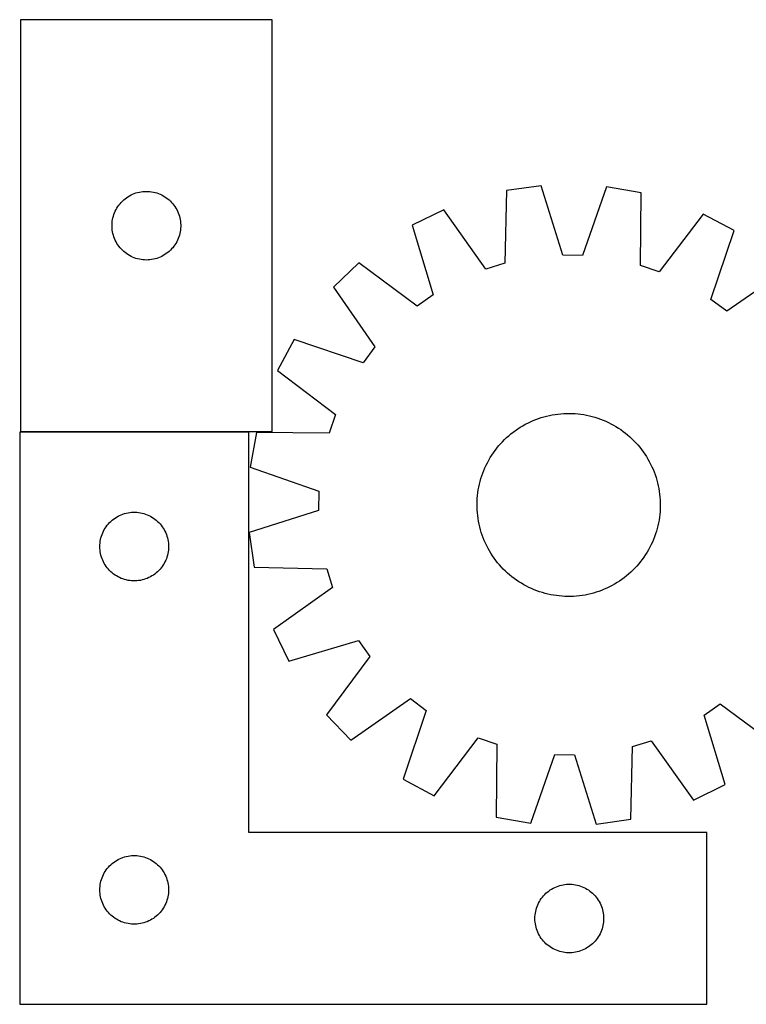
# Model space of a CAD drawing. Header units: millimetres. Extents: x 7 to 1492, y 7 to 445.
# Tile 1 of 6: x 7 to 324, y 14 to 445. Entities that reach past the tile are written whole.
import ezdxf

# ---------------------------------------------------------------- set-up
doc = ezdxf.new("R2010")
doc.units = ezdxf.units.MM
doc.layers.add('COMMON', color=5, linetype='CONTINUOUS', true_color=0x0000ff)
doc.layers.add('CUT', color=7, linetype='CONTINUOUS', true_color=0x000000)

msp = doc.modelspace()

# ---------------------------------------------------------------- linework, layer by layer
at = {"layer": 'COMMON'}
msp.add_line((6.839292, 264.419349), (106.522033, 264.419349), dxfattribs=at)
at = {"layer": 'CUT'}
for p, q in [((116.839292, 444.51935), (6.839292, 444.51935)), ((6.839292, 444.51935), (6.839292, 264.51935)), ((116.839292, 264.51935), (116.839292, 444.51935)), ((234.267435, 371.99403), (219.033224, 369.837794)), ((243.751563, 341.678587), (234.267435, 371.99403)), ((262.80241, 371.523886), (252.324743, 341.537335)), ((277.957319, 368.866958), (262.80241, 371.523886)), ((51.37013, 365.261633), (51.937011, 365.786329)), ((51.937011, 365.786329), (52.53015, 366.281147)), ((52.53015, 366.281147), (53.147976, 366.744775)), ((53.147976, 366.744775), (53.78885, 367.175984)), ((53.78885, 367.175984), (54.451071, 367.573629)), ((54.451071, 367.573629), (55.132886, 367.936656)), ((55.132886, 367.936656), (55.832484, 368.264104)), ((55.832484, 368.264104), (56.548011, 368.555102)), ((56.548011, 368.555102), (57.27757, 368.808881)), ((57.27757, 368.808881), (58.019226, 369.024766)), ((58.019226, 369.024766), (58.771011, 369.202185)), ((58.771011, 369.202185), (59.530934, 369.340669)), ((59.530934, 369.340669), (60.296977, 369.439848)), ((60.296977, 369.439848), (61.067111, 369.499461)), ((61.067111, 369.499461), (61.839292, 369.51935)), ((61.839292, 369.51935), (62.611474, 369.499461)), ((62.611474, 369.499461), (63.381607, 369.439848)), ((63.381607, 369.439848), (64.147651, 369.340669)), ((64.147651, 369.340669), (64.907573, 369.202185)), ((64.907573, 369.202185), (65.659359, 369.024766)), ((65.659359, 369.024766), (66.401015, 368.808881)), ((66.401015, 368.808881), (67.130574, 368.555102)), ((67.130574, 368.555102), (67.846101, 368.264104)), ((67.846101, 368.264104), (68.545699, 367.936656)), ((68.545699, 367.936656), (69.227513, 367.573629)), ((69.227513, 367.573629), (69.889735, 367.175984)), ((69.889735, 367.175984), (70.530609, 366.744775)), ((70.530609, 366.744775), (71.148435, 366.281147)), ((71.148435, 366.281147), (71.741574, 365.786329)), ((71.741574, 365.786329), (72.308455, 365.261633)), ((219.033224, 369.837794), (218.334725, 338.081112)), ((277.609274, 337.104502), (277.957319, 368.866958)), ((48.253759, 360.878066), (48.59911, 361.569001)), ((48.59911, 361.569001), (48.979573, 362.241242)), ((48.979573, 362.241242), (49.394137, 362.893006)), ((49.394137, 362.893006), (49.841704, 363.522564)), ((49.841704, 363.522564), (50.321086, 364.128248)), ((50.321086, 364.128248), (50.831012, 364.70845)), ((50.831012, 364.70845), (51.37013, 365.261633)), ((72.308455, 365.261633), (72.847573, 364.70845)), ((72.847573, 364.70845), (73.357499, 364.128248)), ((73.357499, 364.128248), (73.836881, 363.522564)), ((73.836881, 363.522564), (74.284448, 362.893006)), ((74.284448, 362.893006), (74.699012, 362.241242)), ((74.699012, 362.241242), (75.079474, 361.569001)), ((75.079474, 361.569001), (75.424826, 360.878066)), ((191.749568, 361.467135), (177.927285, 354.708803)), ((210.137497, 335.566192), (191.749568, 361.467135)), ((46.963452, 356.445325), (47.082323, 357.208562)), ((47.082323, 357.208562), (47.240327, 357.964666)), ((47.240327, 357.964666), (47.437044, 358.711635)), ((47.437044, 358.711635), (47.671954, 359.447486)), ((47.671954, 359.447486), (47.944433, 360.170269)), ((47.944433, 360.170269), (48.253759, 360.878066)), ((75.424826, 360.878066), (75.734152, 360.170269)), ((75.734152, 360.170269), (76.006631, 359.447486)), ((76.006631, 359.447486), (76.241541, 358.711635)), ((76.241541, 358.711635), (76.438258, 357.964666)), ((76.438258, 357.964666), (76.596262, 357.208562)), ((76.596262, 357.208562), (76.715133, 356.445325)), ((304.950411, 359.602033), (285.719204, 334.320905)), ((318.54255, 352.392019), (304.950411, 359.602033)), ((46.844265, 354.905569), (46.88403, 355.676982)), ((46.844265, 354.133131), (46.844265, 354.905569)), ((46.88403, 353.361718), (46.844265, 354.133131)), ((46.88403, 355.676982), (46.963452, 356.445325)), ((46.963452, 352.593375), (46.88403, 353.361718)), ((76.715133, 356.445325), (76.794555, 355.676982)), ((76.794555, 353.361718), (76.715133, 352.593375)), ((76.794555, 355.676982), (76.834319, 354.905569)), ((76.834319, 354.133131), (76.794555, 353.361718)), ((76.834319, 354.905569), (76.834319, 354.133131)), ((177.927285, 354.708803), (187.076328, 324.290555)), ((47.082323, 351.830139), (46.963452, 352.593375)), ((47.240327, 351.074034), (47.082323, 351.830139)), ((47.437044, 350.327066), (47.240327, 351.074034)), ((47.671954, 349.591214), (47.437044, 350.327066)), ((47.944433, 348.868432), (47.671954, 349.591214)), ((48.253759, 348.160634), (47.944433, 348.868432)), ((75.734152, 348.868432), (75.424826, 348.160634)), ((76.006631, 349.591214), (75.734152, 348.868432)), ((76.241541, 350.327066), (76.006631, 349.591214)), ((76.438258, 351.074034), (76.241541, 350.327066)), ((76.596262, 351.830139), (76.438258, 351.074034)), ((76.715133, 352.593375), (76.596262, 351.830139)), ((308.396401, 322.29168), (318.54255, 352.392019)), ((48.59911, 347.469699), (48.253759, 348.160634)), ((48.979573, 346.797458), (48.59911, 347.469699)), ((49.394137, 346.145694), (48.979573, 346.797458)), ((49.841704, 345.516136), (49.394137, 346.145694)), ((50.321086, 344.910452), (49.841704, 345.516136)), ((50.831012, 344.33025), (50.321086, 344.910452)), ((51.37013, 343.777067), (50.831012, 344.33025)), ((72.847573, 344.33025), (72.308455, 343.777067)), ((73.357499, 344.910452), (72.847573, 344.33025)), ((73.836881, 345.516136), (73.357499, 344.910452)), ((74.284448, 346.145694), (73.836881, 345.516136)), ((74.699012, 346.797458), (74.284448, 346.145694)), ((75.079474, 347.469699), (74.699012, 346.797458)), ((75.424826, 348.160634), (75.079474, 347.469699)), ((51.937011, 343.252371), (51.37013, 343.777067)), ((52.53015, 342.757553), (51.937011, 343.252371)), ((53.147976, 342.293925), (52.53015, 342.757553)), ((53.78885, 341.862717), (53.147976, 342.293925)), ((54.451071, 341.465072), (53.78885, 341.862717)), ((55.132886, 341.102044), (54.451071, 341.465072)), ((55.832484, 340.774597), (55.132886, 341.102044)), ((56.548011, 340.483598), (55.832484, 340.774597)), ((57.27757, 340.229819), (56.548011, 340.483598)), ((58.019226, 340.013934), (57.27757, 340.229819)), ((58.771011, 339.836515), (58.019226, 340.013934)), ((65.659359, 340.013934), (64.907573, 339.836515)), ((66.401015, 340.229819), (65.659359, 340.013934)), ((67.130574, 340.483598), (66.401015, 340.229819)), ((67.846101, 340.774597), (67.130574, 340.483598)), ((68.545699, 341.102044), (67.846101, 340.774597)), ((69.227513, 341.465072), (68.545699, 341.102044)), ((69.889735, 341.862717), (69.227513, 341.465072)), ((70.530609, 342.293925), (69.889735, 341.862717)), ((71.148435, 342.757553), (70.530609, 342.293925)), ((71.741574, 343.252371), (71.148435, 342.757553)), ((72.308455, 343.777067), (71.741574, 343.252371)), ((252.324743, 341.537335), (243.751563, 341.678587)), ((59.530934, 339.698032), (58.771011, 339.836515)), ((60.296977, 339.598852), (59.530934, 339.698032)), ((61.067111, 339.539239), (60.296977, 339.598852)), ((61.839292, 339.51935), (61.067111, 339.539239)), ((62.611474, 339.539239), (61.839292, 339.51935)), ((63.381607, 339.598852), (62.611474, 339.539239)), ((64.147651, 339.698032), (63.381607, 339.598852)), ((64.907573, 339.836515), (64.147651, 339.698032)), ((154.565662, 338.316719), (143.50833, 327.617843)), ((180.057453, 319.365642), (154.565662, 338.316719)), ((218.334725, 338.081112), (210.137497, 335.566192)), ((285.719204, 334.320905), (277.609274, 337.104502)), ((341.351486, 335.239228), (315.249223, 317.138216)), ((143.50833, 327.617843), (161.609342, 301.51558)), ((187.076328, 324.290555), (180.057453, 319.365642)), ((315.249223, 317.138216), (308.396401, 322.29168)), ((126.355538, 304.808907), (119.145525, 291.216768)), ((156.455877, 294.662758), (126.355538, 304.808907)), ((161.609342, 301.51558), (156.455877, 294.662758)), ((119.145525, 291.216768), (144.426653, 271.985561)), ((144.426653, 271.985561), (141.643056, 263.875631)), ((235.412498, 271.013479), (236.62736, 271.334597)), ((236.62736, 271.334597), (237.851709, 271.617397)), ((237.851709, 271.617397), (239.084337, 271.8616)), ((239.084337, 271.8616), (240.324028, 272.066964)), ((240.324028, 272.066964), (241.569557, 272.233288)), ((241.569557, 272.233288), (242.819696, 272.360407)), ((242.819696, 272.360407), (244.073211, 272.448194)), ((244.073211, 272.448194), (245.328865, 272.496565)), ((245.328865, 272.496565), (246.585419, 272.505471)), ((246.585419, 272.505471), (247.841633, 272.474903)), ((247.841633, 272.474903), (249.096266, 272.404892)), ((249.096266, 272.404892), (250.348081, 272.295506)), ((250.348081, 272.295506), (251.595843, 272.146854)), ((251.595843, 272.146854), (252.83832, 271.959081)), ((252.83832, 271.959081), (254.074285, 271.732375)), ((254.074285, 271.732375), (255.30252, 271.466957)), ((255.30252, 271.466957), (256.521812, 271.163091)), ((256.521812, 271.163091), (257.730957, 270.821076)), ((225.099465, 266.463582), (226.1765, 267.110886)), ((226.1765, 267.110886), (227.273336, 267.72404)), ((227.273336, 267.72404), (228.388891, 268.302438)), ((228.388891, 268.302438), (229.522063, 268.845511)), ((229.522063, 268.845511), (230.671734, 269.352722)), ((230.671734, 269.352722), (231.83677, 269.823571)), ((231.83677, 269.823571), (233.01602, 270.257593)), ((233.01602, 270.257593), (234.208322, 270.654359)), ((234.208322, 270.654359), (235.412498, 271.013479)), ((257.730957, 270.821076), (258.928763, 270.44125)), ((258.928763, 270.44125), (260.114047, 270.023987)), ((260.114047, 270.023987), (261.28564, 269.569699)), ((261.28564, 269.569699), (262.442385, 269.078834)), ((262.442385, 269.078834), (263.58314, 268.551878)), ((263.58314, 268.551878), (264.706781, 267.98935)), ((264.706781, 267.98935), (265.812198, 267.391804)), ((265.812198, 267.391804), (266.8983, 266.759832)), ((266.8983, 266.759832), (267.964016, 266.094056)), ((106.522033, 264.319349), (6.522033, 264.319349)), ((6.522033, 264.319349), (6.522033, 14.319349)), ((6.839292, 264.51935), (116.839292, 264.51935)), ((106.522033, 89.319349), (106.522033, 264.319349)), ((109.8806, 264.223676), (107.223672, 249.068767)), ((141.643056, 263.875631), (109.8806, 264.223676)), ((219.111096, 261.900664), (220.047761, 262.738318)), ((220.047761, 262.738318), (221.010275, 263.546137)), ((221.010275, 263.546137), (221.997689, 264.323325)), ((221.997689, 264.323325), (223.009028, 265.069114)), ((223.009028, 265.069114), (224.043293, 265.782768)), ((224.043293, 265.782768), (225.099465, 266.463582)), ((267.964016, 266.094056), (269.008293, 265.395134)), ((269.008293, 265.395134), (270.030101, 264.663755)), ((270.030101, 264.663755), (271.028432, 263.900642)), ((271.028432, 263.900642), (272.0023, 263.106546)), ((272.0023, 263.106546), (272.950744, 262.282253)), ((214.846916, 257.294789), (215.641012, 258.268657)), ((215.641012, 258.268657), (216.465305, 259.217101)), ((216.465305, 259.217101), (217.318983, 260.139186)), ((217.318983, 260.139186), (218.201204, 261.034001)), ((218.201204, 261.034001), (219.111096, 261.900664)), ((272.950744, 262.282253), (273.872829, 261.428574)), ((273.872829, 261.428574), (274.767644, 260.546354)), ((274.767644, 260.546354), (275.634307, 259.636462)), ((275.634307, 259.636462), (276.471961, 258.699797)), ((276.471961, 258.699797), (277.279781, 257.737282)), ((211.987726, 253.164657), (212.653501, 254.230373)), ((212.653501, 254.230373), (213.352424, 255.27465)), ((213.352424, 255.27465), (214.083802, 256.296458)), ((214.083802, 256.296458), (214.846916, 257.294789)), ((277.279781, 257.737282), (278.056968, 256.749868)), ((278.056968, 256.749868), (278.802757, 255.73853)), ((278.802757, 255.73853), (279.516411, 254.704264)), ((279.516411, 254.704264), (280.197226, 253.648093)), ((209.668723, 248.708742), (210.19568, 249.849497)), ((210.19568, 249.849497), (210.758208, 250.973138)), ((210.758208, 250.973138), (211.355753, 252.078555)), ((211.355753, 252.078555), (211.987726, 253.164657)), ((280.197226, 253.648093), (280.844529, 252.571057)), ((280.844529, 252.571057), (281.457683, 251.474221)), ((281.457683, 251.474221), (282.036081, 250.358667)), ((282.036081, 250.358667), (282.579154, 249.225495)), ((107.223672, 249.068767), (137.210223, 238.5911)), ((208.306308, 245.19512), (208.723571, 246.380404)), ((208.723571, 246.380404), (209.177859, 247.551997)), ((209.177859, 247.551997), (209.668723, 248.708742)), ((282.579154, 249.225495), (283.086365, 248.075824)), ((283.086365, 248.075824), (283.557214, 246.910788)), ((283.557214, 246.910788), (283.991236, 245.731537)), ((283.991236, 245.731537), (284.388002, 244.539236)), ((207.015183, 240.340642), (207.2806, 241.568877)), ((207.2806, 241.568877), (207.584466, 242.788169)), ((207.584466, 242.788169), (207.926482, 243.997314)), ((207.926482, 243.997314), (208.306308, 245.19512)), ((284.388002, 244.539236), (284.747122, 243.33506)), ((284.747122, 243.33506), (285.06824, 242.120198)), ((285.06824, 242.120198), (285.35104, 240.895848)), ((137.210223, 238.5911), (137.068971, 230.01792)), ((206.342666, 235.362623), (206.452052, 236.614438)), ((206.452052, 236.614438), (206.600704, 237.8622)), ((206.600704, 237.8622), (206.788476, 239.104677)), ((206.788476, 239.104677), (207.015183, 240.340642)), ((285.35104, 240.895848), (285.595243, 239.66322)), ((285.595243, 239.66322), (285.800608, 238.42353)), ((285.800608, 238.42353), (285.966931, 237.178001)), ((285.966931, 237.178001), (286.09405, 235.927862)), ((206.242087, 232.851776), (206.272655, 234.107989)), ((206.250993, 231.595222), (206.242087, 232.851776)), ((206.272655, 234.107989), (206.342666, 235.362623)), ((286.09405, 235.927862), (286.181838, 234.674347)), ((286.181838, 234.674347), (286.230208, 233.418693)), ((286.230208, 233.418693), (286.239114, 232.162139)), ((50.163317, 227.904883), (50.871114, 228.214209)), ((50.871114, 228.214209), (51.593897, 228.486688)), ((51.593897, 228.486688), (52.329748, 228.721597)), ((52.329748, 228.721597), (53.076717, 228.918315)), ((53.076717, 228.918315), (53.832821, 229.076318)), ((53.832821, 229.076318), (54.596057, 229.195189)), ((54.596057, 229.195189), (55.364401, 229.274612)), ((55.364401, 229.274612), (56.135814, 229.314376)), ((56.135814, 229.314376), (56.908252, 229.314376)), ((56.908252, 229.314376), (57.679665, 229.274612)), ((57.679665, 229.274612), (58.448008, 229.195189)), ((58.448008, 229.195189), (59.211244, 229.076318)), ((59.211244, 229.076318), (59.967349, 228.918315)), ((59.967349, 228.918315), (60.714317, 228.721597)), ((60.714317, 228.721597), (61.450169, 228.486688)), ((61.450169, 228.486688), (62.172951, 228.214209)), ((62.172951, 228.214209), (62.880749, 227.904883)), ((137.068971, 230.01792), (106.753528, 220.533792)), ((206.299363, 230.339568), (206.250993, 231.595222)), ((206.387151, 229.086053), (206.299363, 230.339568)), ((206.51427, 227.835914), (206.387151, 229.086053)), ((286.029149, 228.399476), (285.880497, 227.151715)), ((286.138535, 229.651292), (286.029149, 228.399476)), ((286.208546, 230.905925), (286.138535, 229.651292)), ((286.239114, 232.162139), (286.208546, 230.905925)), ((44.760236, 223.628491), (45.255054, 224.221631)), ((45.255054, 224.221631), (45.77975, 224.788511)), ((45.77975, 224.788511), (46.332933, 225.32763)), ((46.332933, 225.32763), (46.913135, 225.837556)), ((46.913135, 225.837556), (47.518819, 226.316938)), ((47.518819, 226.316938), (48.148377, 226.764504)), ((48.148377, 226.764504), (48.800141, 227.179069)), ((48.800141, 227.179069), (49.472382, 227.559531)), ((49.472382, 227.559531), (50.163317, 227.904883)), ((62.880749, 227.904883), (63.571684, 227.559531)), ((63.571684, 227.559531), (64.243925, 227.179069)), ((64.243925, 227.179069), (64.895689, 226.764504)), ((64.895689, 226.764504), (65.525247, 226.316938)), ((65.525247, 226.316938), (66.13093, 225.837556)), ((66.13093, 225.837556), (66.711133, 225.32763)), ((66.711133, 225.32763), (67.264316, 224.788511)), ((67.264316, 224.788511), (67.789012, 224.221631)), ((67.789012, 224.221631), (68.28383, 223.628491)), ((206.680593, 226.590385), (206.51427, 227.835914)), ((206.885958, 225.350694), (206.680593, 226.590385)), ((207.130161, 224.118066), (206.885958, 225.350694)), ((207.412961, 222.893717), (207.130161, 224.118066)), ((285.466018, 224.673272), (285.200601, 223.445038)), ((285.692725, 225.909238), (285.466018, 224.673272)), ((285.880497, 227.151715), (285.692725, 225.909238)), ((42.232502, 218.881072), (42.486281, 219.61063)), ((42.486281, 219.61063), (42.777279, 220.326158)), ((42.777279, 220.326158), (43.104727, 221.025756)), ((43.104727, 221.025756), (43.467754, 221.70757)), ((43.467754, 221.70757), (43.865399, 222.369792)), ((43.865399, 222.369792), (44.296608, 223.010666)), ((44.296608, 223.010666), (44.760236, 223.628491)), ((68.28383, 223.628491), (68.747458, 223.010666)), ((68.747458, 223.010666), (69.178666, 222.369792)), ((69.178666, 222.369792), (69.576311, 221.70757)), ((69.576311, 221.70757), (69.939339, 221.025756)), ((69.939339, 221.025756), (70.266786, 220.326158)), ((70.266786, 220.326158), (70.557785, 219.61063)), ((70.557785, 219.61063), (70.811564, 218.881072)), ((106.753528, 220.533792), (108.909764, 205.299581)), ((207.734079, 221.678855), (207.412961, 222.893717)), ((208.093198, 220.474679), (207.734079, 221.678855)), ((208.489965, 219.282377), (208.093198, 220.474679)), ((284.174893, 219.818795), (283.75763, 218.633511)), ((284.554719, 221.016601), (284.174893, 219.818795)), ((284.896734, 222.225746), (284.554719, 221.016601)), ((285.200601, 223.445038), (284.896734, 222.225746)), ((41.541921, 215.09153), (41.601535, 215.861664)), ((41.601535, 215.861664), (41.700714, 216.627708)), ((41.700714, 216.627708), (41.839198, 217.38763)), ((41.839198, 217.38763), (42.016617, 218.139416)), ((42.016617, 218.139416), (42.232502, 218.881072)), ((70.811564, 218.881072), (71.027449, 218.139416)), ((71.027449, 218.139416), (71.204868, 217.38763)), ((71.204868, 217.38763), (71.343351, 216.627708)), ((71.343351, 216.627708), (71.442531, 215.861664)), ((71.442531, 215.861664), (71.502144, 215.09153)), ((208.923987, 218.103127), (208.489965, 219.282377)), ((209.394835, 216.938091), (208.923987, 218.103127)), ((209.902046, 215.78842), (209.394835, 216.938091)), ((210.445119, 214.655248), (209.902046, 215.78842)), ((282.285521, 215.164417), (281.722993, 214.040776)), ((282.812477, 216.305173), (282.285521, 215.164417)), ((283.303342, 217.461918), (282.812477, 216.305173)), ((283.75763, 218.633511), (283.303342, 217.461918)), ((41.522033, 214.319349), (41.541921, 215.09153)), ((41.541921, 213.547168), (41.522033, 214.319349)), ((41.601535, 212.777034), (41.541921, 213.547168)), ((41.700714, 212.01099), (41.601535, 212.777034)), ((41.839198, 211.251068), (41.700714, 212.01099)), ((42.016617, 210.499282), (41.839198, 211.251068)), ((71.204868, 211.251068), (71.027449, 210.499282)), ((71.343351, 212.01099), (71.204868, 211.251068)), ((71.442531, 212.777034), (71.343351, 212.01099)), ((71.502144, 213.547168), (71.442531, 212.777034)), ((71.502144, 215.09153), (71.522033, 214.319349)), ((71.522033, 214.319349), (71.502144, 213.547168)), ((211.023518, 213.539693), (210.445119, 214.655248)), ((211.636672, 212.442857), (211.023518, 213.539693)), ((212.283975, 211.365822), (211.636672, 212.442857)), ((212.96479, 210.30965), (212.283975, 211.365822)), ((280.493475, 211.849257), (279.827699, 210.783542)), ((281.125448, 212.93536), (280.493475, 211.849257)), ((281.722993, 214.040776), (281.125448, 212.93536)), ((42.232502, 209.757627), (42.016617, 210.499282)), ((42.486281, 209.028068), (42.232502, 209.757627)), ((42.777279, 208.312541), (42.486281, 209.028068)), ((43.104727, 207.612942), (42.777279, 208.312541)), ((43.467754, 206.931128), (43.104727, 207.612942)), ((43.865399, 206.268906), (43.467754, 206.931128)), ((69.576311, 206.931128), (69.178666, 206.268906)), ((69.939339, 207.612942), (69.576311, 206.931128)), ((70.266786, 208.312541), (69.939339, 207.612942)), ((70.557785, 209.028068), (70.266786, 208.312541)), ((70.811564, 209.757627), (70.557785, 209.028068)), ((71.027449, 210.499282), (70.811564, 209.757627)), ((213.678444, 209.275385), (212.96479, 210.30965)), ((214.424233, 208.264046), (213.678444, 209.275385)), ((215.20142, 207.276632), (214.424233, 208.264046)), ((216.00924, 206.314118), (215.20142, 207.276632)), ((276.840189, 206.745258), (276.015896, 205.796813)), ((277.634285, 207.719126), (276.840189, 206.745258)), ((278.397398, 208.717457), (277.634285, 207.719126)), ((279.128777, 209.739265), (278.397398, 208.717457)), ((279.827699, 210.783542), (279.128777, 209.739265)), ((44.296608, 205.628033), (43.865399, 206.268906)), ((44.760236, 205.010207), (44.296608, 205.628033)), ((45.255054, 204.417067), (44.760236, 205.010207)), ((45.77975, 203.850187), (45.255054, 204.417067)), ((46.332933, 203.311069), (45.77975, 203.850187)), ((46.913135, 202.801142), (46.332933, 203.311069)), ((47.518819, 202.32176), (46.913135, 202.801142)), ((48.148377, 201.874194), (47.518819, 202.32176)), ((65.525247, 202.32176), (64.895689, 201.874194)), ((66.13093, 202.801142), (65.525247, 202.32176)), ((66.711133, 203.311069), (66.13093, 202.801142)), ((67.264316, 203.850187), (66.711133, 203.311069)), ((67.789012, 204.417067), (67.264316, 203.850187)), ((68.28383, 205.010207), (67.789012, 204.417067)), ((68.747458, 205.628033), (68.28383, 205.010207)), ((69.178666, 206.268906), (68.747458, 205.628033)), ((108.909764, 205.299581), (140.666446, 204.601082)), ((140.666446, 204.601082), (143.181366, 196.403853)), ((216.846894, 205.377452), (216.00924, 206.314118)), ((217.713557, 204.467561), (216.846894, 205.377452)), ((218.608372, 203.58534), (217.713557, 204.467561)), ((219.530456, 202.731662), (218.608372, 203.58534)), ((220.478901, 201.907368), (219.530456, 202.731662)), ((272.43344, 202.275597), (271.470925, 201.467777)), ((273.370105, 203.113251), (272.43344, 202.275597)), ((274.279997, 203.979913), (273.370105, 203.113251)), ((275.162217, 204.874729), (274.279997, 203.979913)), ((276.015896, 205.796813), (275.162217, 204.874729)), ((48.800141, 201.45963), (48.148377, 201.874194)), ((49.472382, 201.079167), (48.800141, 201.45963)), ((50.163317, 200.733815), (49.472382, 201.079167)), ((50.871114, 200.42449), (50.163317, 200.733815)), ((51.593897, 200.152011), (50.871114, 200.42449)), ((52.329748, 199.917101), (51.593897, 200.152011)), ((53.076717, 199.720384), (52.329748, 199.917101)), ((53.832821, 199.56238), (53.076717, 199.720384)), ((54.596057, 199.443509), (53.832821, 199.56238)), ((55.364401, 199.364086), (54.596057, 199.443509)), ((56.135814, 199.324322), (55.364401, 199.364086)), ((56.908252, 199.324322), (56.135814, 199.324322)), ((57.679665, 199.364086), (56.908252, 199.324322)), ((58.448008, 199.443509), (57.679665, 199.364086)), ((59.211244, 199.56238), (58.448008, 199.443509)), ((59.967349, 199.720384), (59.211244, 199.56238)), ((60.714317, 199.917101), (59.967349, 199.720384)), ((61.450169, 200.152011), (60.714317, 199.917101)), ((62.172951, 200.42449), (61.450169, 200.152011)), ((62.880749, 200.733815), (62.172951, 200.42449)), ((63.571684, 201.079167), (62.880749, 200.733815)), ((64.243925, 201.45963), (63.571684, 201.079167)), ((64.895689, 201.874194), (64.243925, 201.45963)), ((221.452769, 201.113273), (220.478901, 201.907368)), ((222.4511, 200.350159), (221.452769, 201.113273)), ((223.472908, 199.61878), (222.4511, 200.350159)), ((224.517185, 198.919858), (223.472908, 199.61878)), ((225.5829, 198.254082), (224.517185, 198.919858)), ((226.669003, 197.62211), (225.5829, 198.254082)), ((266.304701, 197.903029), (265.207864, 197.289875)), ((267.381736, 198.550332), (266.304701, 197.903029)), ((268.437907, 199.231147), (267.381736, 198.550332)), ((269.472173, 199.944801), (268.437907, 199.231147)), ((270.483511, 200.690589), (269.472173, 199.944801)), ((271.470925, 201.467777), (270.483511, 200.690589)), ((143.181366, 196.403853), (117.280423, 178.015925)), ((227.77442, 197.024565), (226.669003, 197.62211)), ((228.89806, 196.462037), (227.77442, 197.024565)), ((230.038816, 195.93508), (228.89806, 196.462037)), ((231.195561, 195.444216), (230.038816, 195.93508)), ((232.367154, 194.989928), (231.195561, 195.444216)), ((233.552438, 194.572665), (232.367154, 194.989928)), ((234.750244, 194.192838), (233.552438, 194.572665)), ((235.959389, 193.850823), (234.750244, 194.192838)), ((237.178681, 193.546957), (235.959389, 193.850823)), ((255.853841, 193.679318), (254.629492, 193.396517)), ((257.068703, 194.000436), (255.853841, 193.679318)), ((258.272879, 194.359555), (257.068703, 194.000436)), ((259.465181, 194.756322), (258.272879, 194.359555)), ((260.644431, 195.190344), (259.465181, 194.756322)), ((261.809467, 195.661192), (260.644431, 195.190344)), ((262.959138, 196.168403), (261.809467, 195.661192)), ((264.09231, 196.711476), (262.959138, 196.168403)), ((265.207864, 197.289875), (264.09231, 196.711476)), ((238.406915, 193.28154), (237.178681, 193.546957)), ((239.642881, 193.054833), (238.406915, 193.28154)), ((240.885358, 192.867061), (239.642881, 193.054833)), ((242.133119, 192.718409), (240.885358, 192.867061)), ((243.384935, 192.609023), (242.133119, 192.718409)), ((244.639568, 192.539011), (243.384935, 192.609023)), ((245.895782, 192.508444), (244.639568, 192.539011)), ((247.152336, 192.517349), (245.895782, 192.508444)), ((248.40799, 192.56572), (247.152336, 192.517349)), ((249.661505, 192.653508), (248.40799, 192.56572)), ((250.911644, 192.780627), (249.661505, 192.653508)), ((252.157173, 192.94695), (250.911644, 192.780627)), ((253.396864, 193.152315), (252.157173, 192.94695)), ((254.629492, 193.396517), (253.396864, 193.152315)), ((117.280423, 178.015925), (124.038755, 164.193642)), ((124.038755, 164.193642), (154.457003, 173.342685)), ((154.457003, 173.342685), (159.381916, 166.32381)), ((159.381916, 166.32381), (140.430838, 140.832019)), ((151.129715, 129.774687), (177.231977, 147.875699)), ((177.231977, 147.875699), (184.0848, 142.722234)), ((184.0848, 142.722234), (173.938651, 112.621895)), ((305.404873, 140.723359), (312.423748, 145.648273)), ((312.423748, 145.648273), (337.915539, 126.697195)), ((140.430838, 140.832019), (151.129715, 129.774687)), ((314.553916, 110.305112), (305.404873, 140.723359)), ((187.53079, 105.411882), (206.761997, 130.69301)), ((206.761997, 130.69301), (214.871927, 127.909413)), ((274.146476, 126.932803), (282.343704, 129.447722)), ((282.343704, 129.447722), (300.731633, 103.54678)), ((214.871927, 127.909413), (214.523881, 96.146957)), ((273.447977, 95.176121), (274.146476, 126.932803)), ((229.678791, 93.490029), (240.156457, 123.47658)), ((240.156457, 123.47658), (248.729638, 123.335328)), ((248.729638, 123.335328), (258.213766, 93.019885)), ((173.938651, 112.621895), (187.53079, 105.411882)), ((300.731633, 103.54678), (314.553916, 110.305112)), ((214.523881, 96.146957), (229.678791, 93.490029)), ((258.213766, 93.019885), (273.447977, 95.176121)), ((306.522033, 89.319349), (106.522033, 89.319349)), ((306.522033, 14.319349), (306.522033, 89.319349)), ((48.800141, 77.179069), (49.472382, 77.559531)), ((49.472382, 77.559531), (50.163317, 77.904883)), ((50.163317, 77.904883), (50.871114, 78.214209)), ((50.871114, 78.214209), (51.593897, 78.486688)), ((51.593897, 78.486688), (52.329748, 78.721597)), ((52.329748, 78.721597), (53.076717, 78.918315)), ((53.076717, 78.918315), (53.832821, 79.076318)), ((53.832821, 79.076318), (54.596057, 79.195189)), ((54.596057, 79.195189), (55.364401, 79.274612)), ((55.364401, 79.274612), (56.135814, 79.314376)), ((56.135814, 79.314376), (56.908252, 79.314376)), ((56.908252, 79.314376), (57.679665, 79.274612)), ((57.679665, 79.274612), (58.448008, 79.195189)), ((58.448008, 79.195189), (59.211244, 79.076318)), ((59.211244, 79.076318), (59.967349, 78.918315)), ((59.967349, 78.918315), (60.714317, 78.721597)), ((60.714317, 78.721597), (61.450169, 78.486688)), ((61.450169, 78.486688), (62.172951, 78.214209)), ((62.172951, 78.214209), (62.880749, 77.904883)), ((62.880749, 77.904883), (63.571684, 77.559531)), ((63.571684, 77.559531), (64.243925, 77.179069)), ((44.296608, 73.010666), (44.760236, 73.628491)), ((44.760236, 73.628491), (45.255054, 74.221631)), ((45.255054, 74.221631), (45.77975, 74.788511)), ((45.77975, 74.788511), (46.332933, 75.32763)), ((46.332933, 75.32763), (46.913135, 75.837556)), ((46.913135, 75.837556), (47.518819, 76.316938)), ((47.518819, 76.316938), (48.148377, 76.764504)), ((48.148377, 76.764504), (48.800141, 77.179069)), ((64.243925, 77.179069), (64.895689, 76.764504)), ((64.895689, 76.764504), (65.525247, 76.316938)), ((65.525247, 76.316938), (66.13093, 75.837556)), ((66.13093, 75.837556), (66.711133, 75.32763)), ((66.711133, 75.32763), (67.264316, 74.788511)), ((67.264316, 74.788511), (67.789012, 74.221631)), ((67.789012, 74.221631), (68.28383, 73.628491)), ((68.28383, 73.628491), (68.747458, 73.010666)), ((42.016617, 68.139416), (42.232502, 68.881072)), ((42.232502, 68.881072), (42.486281, 69.61063)), ((42.486281, 69.61063), (42.777279, 70.326158)), ((42.777279, 70.326158), (43.104727, 71.025756)), ((43.104727, 71.025756), (43.467754, 71.70757)), ((43.467754, 71.70757), (43.865399, 72.369792)), ((43.865399, 72.369792), (44.296608, 73.010666)), ((68.747458, 73.010666), (69.178666, 72.369792)), ((69.178666, 72.369792), (69.576311, 71.70757)), ((69.576311, 71.70757), (69.939339, 71.025756)), ((69.939339, 71.025756), (70.266786, 70.326158)), ((70.266786, 70.326158), (70.557785, 69.61063)), ((70.557785, 69.61063), (70.811564, 68.881072)), ((70.811564, 68.881072), (71.027449, 68.139416)), ((41.522033, 64.319349), (41.541921, 65.09153)), ((41.541921, 65.09153), (41.601535, 65.861664)), ((41.601535, 65.861664), (41.700714, 66.627708)), ((41.700714, 66.627708), (41.839198, 67.38763)), ((41.839198, 67.38763), (42.016617, 68.139416)), ((71.027449, 68.139416), (71.204868, 67.38763)), ((71.204868, 67.38763), (71.343351, 66.627708)), ((71.343351, 66.627708), (71.442531, 65.861664)), ((71.442531, 65.861664), (71.502144, 65.09153)), ((71.502144, 65.09153), (71.522033, 64.319349)), ((238.148377, 64.264504), (238.800141, 64.679069)), ((238.800141, 64.679069), (239.472382, 65.059531)), ((239.472382, 65.059531), (240.163317, 65.404883)), ((240.163317, 65.404883), (240.871114, 65.714209)), ((240.871114, 65.714209), (241.593897, 65.986688)), ((241.593897, 65.986688), (242.329748, 66.221597)), ((242.329748, 66.221597), (243.076717, 66.418315)), ((243.076717, 66.418315), (243.832821, 66.576318)), ((243.832821, 66.576318), (244.596057, 66.695189)), ((244.596057, 66.695189), (245.364401, 66.774612)), ((245.364401, 66.774612), (246.135814, 66.814376)), ((246.135814, 66.814376), (246.908252, 66.814376)), ((246.908252, 66.814376), (247.679665, 66.774612)), ((247.679665, 66.774612), (248.448008, 66.695189)), ((248.448008, 66.695189), (249.211244, 66.576318)), ((249.211244, 66.576318), (249.967349, 66.418315)), ((249.967349, 66.418315), (250.714317, 66.221597)), ((250.714317, 66.221597), (251.450169, 65.986688)), ((251.450169, 65.986688), (252.172951, 65.714209)), ((252.172951, 65.714209), (252.880749, 65.404883)), ((252.880749, 65.404883), (253.571684, 65.059531)), ((253.571684, 65.059531), (254.243925, 64.679069)), ((254.243925, 64.679069), (254.895689, 64.264504)), ((41.541921, 63.547168), (41.522033, 64.319349)), ((41.601535, 62.777034), (41.541921, 63.547168)), ((41.700714, 62.01099), (41.601535, 62.777034)), ((41.839198, 61.251068), (41.700714, 62.01099)), ((42.016617, 60.499282), (41.839198, 61.251068)), ((42.232502, 59.757627), (42.016617, 60.499282)), ((71.027449, 60.499282), (70.811564, 59.757627)), ((71.204868, 61.251068), (71.027449, 60.499282)), ((71.343351, 62.01099), (71.204868, 61.251068)), ((71.442531, 62.777034), (71.343351, 62.01099)), ((71.502144, 63.547168), (71.442531, 62.777034)), ((71.522033, 64.319349), (71.502144, 63.547168)), ((233.865399, 59.869792), (234.296608, 60.510666)), ((234.296608, 60.510666), (234.760236, 61.128491)), ((234.760236, 61.128491), (235.255054, 61.721631)), ((235.255054, 61.721631), (235.77975, 62.288511)), ((235.77975, 62.288511), (236.332933, 62.82763)), ((236.332933, 62.82763), (236.913135, 63.337556)), ((236.913135, 63.337556), (237.518819, 63.816938)), ((237.518819, 63.816938), (238.148377, 64.264504)), ((254.895689, 64.264504), (255.525247, 63.816938)), ((255.525247, 63.816938), (256.13093, 63.337556)), ((256.13093, 63.337556), (256.711133, 62.82763)), ((256.711133, 62.82763), (257.264316, 62.288511)), ((257.264316, 62.288511), (257.789012, 61.721631)), ((257.789012, 61.721631), (258.28383, 61.128491)), ((258.28383, 61.128491), (258.747458, 60.510666)), ((258.747458, 60.510666), (259.178666, 59.869792)), ((42.486281, 59.028068), (42.232502, 59.757627)), ((42.777279, 58.312541), (42.486281, 59.028068)), ((43.104727, 57.612942), (42.777279, 58.312541)), ((43.467754, 56.931128), (43.104727, 57.612942)), ((43.865399, 56.268906), (43.467754, 56.931128)), ((44.296608, 55.628033), (43.865399, 56.268906)), ((69.178666, 56.268906), (68.747458, 55.628033)), ((69.576311, 56.931128), (69.178666, 56.268906)), ((69.939339, 57.612942), (69.576311, 56.931128)), ((70.266786, 58.312541), (69.939339, 57.612942)), ((70.557785, 59.028068), (70.266786, 58.312541)), ((70.811564, 59.757627), (70.557785, 59.028068)), ((232.016617, 55.639416), (232.232502, 56.381072)), ((232.232502, 56.381072), (232.486281, 57.11063)), ((232.486281, 57.11063), (232.777279, 57.826158)), ((232.777279, 57.826158), (233.104727, 58.525756)), ((233.104727, 58.525756), (233.467754, 59.20757)), ((233.467754, 59.20757), (233.865399, 59.869792)), ((259.178666, 59.869792), (259.576311, 59.20757)), ((259.576311, 59.20757), (259.939339, 58.525756)), ((259.939339, 58.525756), (260.266786, 57.826158)), ((260.266786, 57.826158), (260.557785, 57.11063)), ((260.557785, 57.11063), (260.811564, 56.381072)), ((260.811564, 56.381072), (261.027449, 55.639416)), ((44.760236, 55.010207), (44.296608, 55.628033)), ((45.255054, 54.417067), (44.760236, 55.010207)), ((45.77975, 53.850187), (45.255054, 54.417067)), ((46.332933, 53.311069), (45.77975, 53.850187)), ((46.913135, 52.801142), (46.332933, 53.311069)), ((47.518819, 52.32176), (46.913135, 52.801142)), ((48.148377, 51.874194), (47.518819, 52.32176)), ((48.800141, 51.45963), (48.148377, 51.874194)), ((64.895689, 51.874194), (64.243925, 51.45963)), ((65.525247, 52.32176), (64.895689, 51.874194)), ((66.13093, 52.801142), (65.525247, 52.32176)), ((66.711133, 53.311069), (66.13093, 52.801142)), ((67.264316, 53.850187), (66.711133, 53.311069)), ((67.789012, 54.417067), (67.264316, 53.850187)), ((68.28383, 55.010207), (67.789012, 54.417067)), ((68.747458, 55.628033), (68.28383, 55.010207)), ((231.522033, 51.819349), (231.541921, 52.59153)), ((231.541921, 51.047168), (231.522033, 51.819349)), ((231.541921, 52.59153), (231.601535, 53.361664)), ((231.601535, 53.361664), (231.700714, 54.127708)), ((231.700714, 54.127708), (231.839198, 54.88763)), ((231.839198, 54.88763), (232.016617, 55.639416)), ((261.027449, 55.639416), (261.204868, 54.88763)), ((261.204868, 54.88763), (261.343351, 54.127708)), ((261.343351, 54.127708), (261.442531, 53.361664)), ((261.442531, 53.361664), (261.502144, 52.59153)), ((261.502144, 52.59153), (261.522033, 51.819349)), ((261.522033, 51.819349), (261.502144, 51.047168)), ((49.472382, 51.079167), (48.800141, 51.45963)), ((50.163317, 50.733815), (49.472382, 51.079167)), ((50.871114, 50.42449), (50.163317, 50.733815)), ((51.593897, 50.152011), (50.871114, 50.42449)), ((52.329748, 49.917101), (51.593897, 50.152011)), ((53.076717, 49.720384), (52.329748, 49.917101)), ((53.832821, 49.56238), (53.076717, 49.720384)), ((54.596057, 49.443509), (53.832821, 49.56238)), ((55.364401, 49.364086), (54.596057, 49.443509)), ((56.135814, 49.324322), (55.364401, 49.364086)), ((56.908252, 49.324322), (56.135814, 49.324322)), ((57.679665, 49.364086), (56.908252, 49.324322)), ((58.448008, 49.443509), (57.679665, 49.364086)), ((59.211244, 49.56238), (58.448008, 49.443509)), ((59.967349, 49.720384), (59.211244, 49.56238)), ((60.714317, 49.917101), (59.967349, 49.720384)), ((61.450169, 50.152011), (60.714317, 49.917101)), ((62.172951, 50.42449), (61.450169, 50.152011)), ((62.880749, 50.733815), (62.172951, 50.42449)), ((63.571684, 51.079167), (62.880749, 50.733815)), ((64.243925, 51.45963), (63.571684, 51.079167)), ((231.601535, 50.277034), (231.541921, 51.047168)), ((231.700714, 49.51099), (231.601535, 50.277034)), ((231.839198, 48.751068), (231.700714, 49.51099)), ((232.016617, 47.999282), (231.839198, 48.751068)), ((232.232502, 47.257627), (232.016617, 47.999282)), ((261.027449, 47.999282), (260.811564, 47.257627)), ((261.204868, 48.751068), (261.027449, 47.999282)), ((261.343351, 49.51099), (261.204868, 48.751068)), ((261.442531, 50.277034), (261.343351, 49.51099)), ((261.502144, 51.047168), (261.442531, 50.277034)), ((232.486281, 46.528068), (232.232502, 47.257627)), ((232.777279, 45.812541), (232.486281, 46.528068)), ((233.104727, 45.112942), (232.777279, 45.812541)), ((233.467754, 44.431128), (233.104727, 45.112942)), ((233.865399, 43.768906), (233.467754, 44.431128)), ((234.296608, 43.128033), (233.865399, 43.768906)), ((234.760236, 42.510207), (234.296608, 43.128033)), ((258.747458, 43.128033), (258.28383, 42.510207)), ((259.178666, 43.768906), (258.747458, 43.128033)), ((259.576311, 44.431128), (259.178666, 43.768906)), ((259.939339, 45.112942), (259.576311, 44.431128)), ((260.266786, 45.812541), (259.939339, 45.112942)), ((260.557785, 46.528068), (260.266786, 45.812541)), ((260.811564, 47.257627), (260.557785, 46.528068)), ((235.255054, 41.917067), (234.760236, 42.510207)), ((235.77975, 41.350187), (235.255054, 41.917067)), ((236.332933, 40.811069), (235.77975, 41.350187)), ((236.913135, 40.301142), (236.332933, 40.811069)), ((237.518819, 39.82176), (236.913135, 40.301142)), ((238.148377, 39.374194), (237.518819, 39.82176)), ((238.800141, 38.95963), (238.148377, 39.374194)), ((239.472382, 38.579167), (238.800141, 38.95963)), ((254.243925, 38.95963), (253.571684, 38.579167)), ((254.895689, 39.374194), (254.243925, 38.95963)), ((255.525247, 39.82176), (254.895689, 39.374194)), ((256.13093, 40.301142), (255.525247, 39.82176)), ((256.711133, 40.811069), (256.13093, 40.301142)), ((257.264316, 41.350187), (256.711133, 40.811069)), ((257.789012, 41.917067), (257.264316, 41.350187)), ((258.28383, 42.510207), (257.789012, 41.917067)), ((240.163317, 38.233815), (239.472382, 38.579167)), ((240.871114, 37.92449), (240.163317, 38.233815)), ((241.593897, 37.652011), (240.871114, 37.92449)), ((242.329748, 37.417101), (241.593897, 37.652011)), ((243.076717, 37.220384), (242.329748, 37.417101)), ((243.832821, 37.06238), (243.076717, 37.220384)), ((244.596057, 36.943509), (243.832821, 37.06238)), ((245.364401, 36.864086), (244.596057, 36.943509)), ((246.135814, 36.824322), (245.364401, 36.864086)), ((246.908252, 36.824322), (246.135814, 36.824322)), ((247.679665, 36.864086), (246.908252, 36.824322)), ((248.448008, 36.943509), (247.679665, 36.864086)), ((249.211244, 37.06238), (248.448008, 36.943509)), ((249.967349, 37.220384), (249.211244, 37.06238)), ((250.714317, 37.417101), (249.967349, 37.220384)), ((251.450169, 37.652011), (250.714317, 37.417101)), ((252.172951, 37.92449), (251.450169, 37.652011)), ((252.880749, 38.233815), (252.172951, 37.92449)), ((253.571684, 38.579167), (252.880749, 38.233815)), ((6.522033, 14.319349), (306.522033, 14.319349))]:
    msp.add_line(p, q, dxfattribs=at)

doc.saveas('drawing.dxf')
